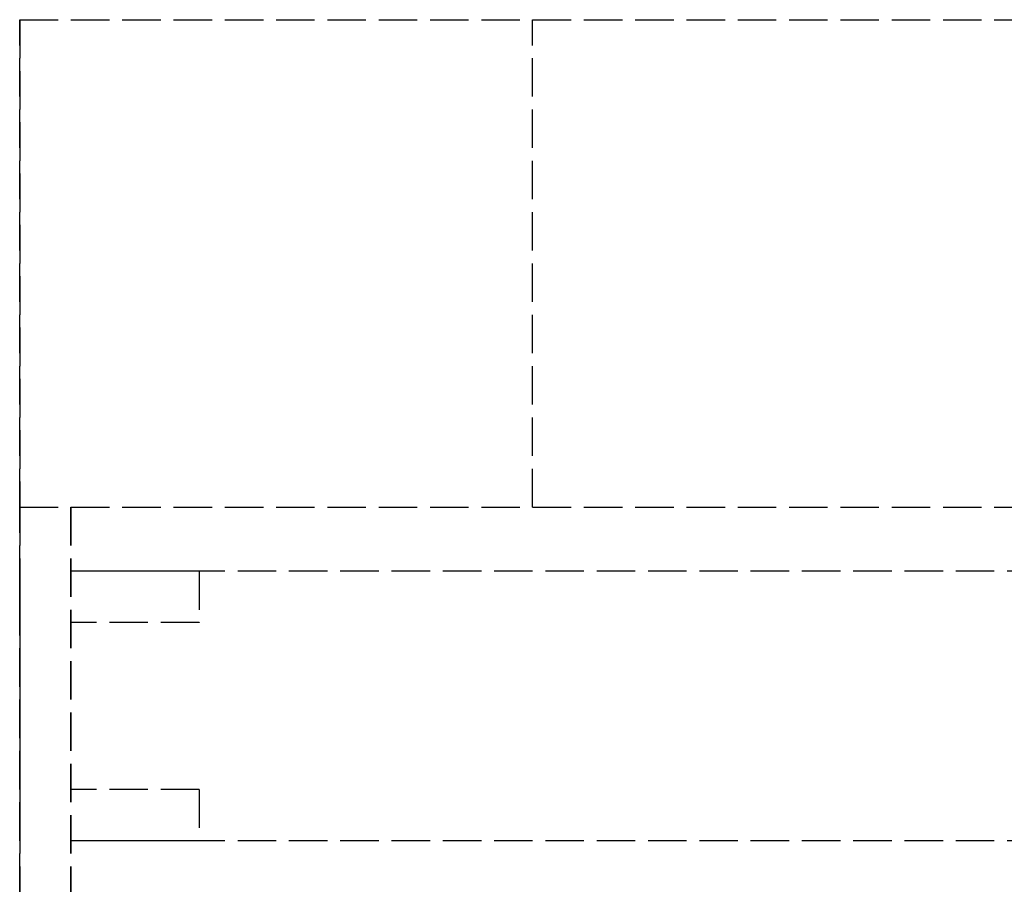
# Model space of a CAD drawing. Header units: millimetres. Extents: x 0 to 2050, y -31 to 49.
# Tile 4 of 9: x 0 to 38, y 15 to 49. Entities that reach past the tile are written whole.
import ezdxf

# ---------------------------------------------------------------- set-up
doc = ezdxf.new("R2010")
doc.units = ezdxf.units.MM
doc.header["$LTSCALE"] = 10
doc.linetypes.add('ALLCAD_Strich', pattern=[0.2, 0.15, -0.05])
doc.layers.add('BESCH_KONT_sich_schn_grun_2d', color=10, linetype='Continuous')
doc.layers.add('BESCH_KONT_sich_schn_seit_2d', color=160, linetype='Continuous')

msp = doc.modelspace()

# ---------------------------------------------------------------- linework, layer by layer
at = {"layer": 'BESCH_KONT_sich_schn_grun_2d', "linetype": 'ALLCAD_Strich'}
for p, q in [((0, 30), (0, 49)), ((0, 49), (2050, 49)), ((20, 30), (20, 49)), ((0, -31), (0, 30)), ((0, 30), (2050, 30)), ((2, 30), (2, -31)), ((2, -15.5), (2, 30)), ((7, 27.5), (2, 27.5)), ((2.003, 27.5), (2, 27.5)), ((2.003, 27.495), (2, 27.495)), ((2.002, 27.5), (2.002, 27.495)), ((2.017, 27.5), (2.003, 27.5)), ((2.003, 27.5), (2.003, 27.495)), ((2.003, 27.5), (2.003, 27.495)), ((2.003, 27.5), (2.003, 27.495)), ((2.003, 27.495), (2.003, 27.5)), ((2.003, 27.495), (2.006, 27.495)), ((2.003, 27.495), (2.003, 27.495)), ((2.004, 27.5), (2.004, 27.495)), ((2.006, 27.5), (2.006, 27.495)), ((2.007, 27.5), (2.007, 27.495)), ((2.011, 27.495), (2.007, 27.495)), ((2.009, 27.495), (2.009, 27.5)), ((2.009, 27.5), (2.009, 27.495)), ((2.01, 27.5), (2.01, 27.495)), ((2.011, 27.5), (2.011, 27.495)), ((2.011, 27.5), (2.011, 27.495)), ((2.011, 27.495), (2.013, 27.495)), ((2.013, 27.5), (2.013, 27.495)), ((2.014, 27.5), (2.014, 27.495)), ((2.017, 27.495), (2.014, 27.495)), ((2.016, 27.5), (2.016, 27.495)), ((2048, 27.5), (2.017, 27.5)), ((2.017, 27.495), (2.017, 27.5)), ((2.017, 27.5), (2.017, 27.495)), ((2.017, 27.5), (2.017, 27.495)), ((2.017, 27.5), (2.017, 27.495)), ((2.017, 27.495), (2.017, 27.495)), ((2.017, 27.495), (2.02, 27.495)), ((2.018, 27.5), (2.018, 27.495)), ((2.02, 27.5), (2.02, 27.495)), ((7, 27.5), (7, 25.5)), ((7, 25.5), (2, 25.5)), ((6.992, 25.517), (6.992, 25.517)), ((6.995, 25.509), (6.992, 25.509)), ((6.992, 25.509), (6.992, 25.507)), ((6.992, 25.507), (7, 25.507)), ((6.992, 25.503), (6.992, 25.503)), ((6.993, 25.517), (6.993, 25.517)), ((6.993, 25.503), (6.993, 25.503)), ((6.997, 25.52), (6.995, 25.52)), ((6.995, 25.518), (6.997, 25.518)), ((6.997, 25.516), (6.995, 25.516)), ((6.995, 25.514), (6.997, 25.514)), ((6.995, 25.511), (6.995, 25.509)), ((6.997, 25.506), (6.995, 25.506)), ((6.995, 25.504), (6.997, 25.504)), ((6.997, 25.502), (6.995, 25.502)), ((6.996, 25.509), (6.996, 25.51)), ((6.998, 25.509), (6.996, 25.509)), ((6.998, 25.513), (6.997, 25.513)), ((6.997, 25.511), (6.997, 25.511)), ((6.998, 25.517), (6.998, 25.517)), ((6.998, 25.51), (6.998, 25.509)), ((6.998, 25.503), (6.998, 25.503)), ((7, 25.507), (7, 25.511)), ((7, 19), (2, 19)), ((7, 19), (7, 17)), ((7, 17), (2, 17)), ((2048, 17), (2, 17))]:
    msp.add_line(p, q, dxfattribs=at)
for centre, radius, start, end in [((6.995, 25.517), 0.00271, 90, 180), ((6.995, 25.517), 0.00271, 180, 270), ((6.995, 25.503), 0.00271, 90, 180), ((6.995, 25.503), 0.00271, 180, 270), ((6.995, 25.517), 0.00116, 90, 180), ((6.995, 25.517), 0.00116, 180, 270), ((6.995, 25.503), 0.00116, 90, 180), ((6.995, 25.503), 0.00116, 180, 270), ((6.997, 25.511), 0.00217, 90, 180), ((6.997, 25.51), 0.00093, 90, 180), ((6.997, 25.517), 0.00271, 0, 90), ((6.997, 25.517), 0.00116, 360, 90), ((6.997, 25.517), 0.00271, 270, 0), ((6.997, 25.517), 0.00116, 270, 0), ((6.997, 25.51), 0.00093, 360, 90), ((6.997, 25.503), 0.00271, 0, 90), ((6.997, 25.503), 0.00116, 360, 90), ((6.997, 25.503), 0.00116, 270, 0), ((6.997, 25.503), 0.00271, 270, 0), ((6.998, 25.511), 0.00217, 360, 90)]:
    msp.add_arc(centre, radius, start, end, dxfattribs=at)
at = {"layer": 'BESCH_KONT_sich_schn_seit_2d', "linetype": 'ALLCAD_Strich'}
for p, q in [((0, 30, 2448), (0, 49, 2448)), ((0, 49, 2448), (0, 49)), ((0, 49), (0, 30)), ((0, 30, 2288), (0, 49, 2288)), ((0, 30, 2289), (0, -31, 2289)), ((0, 30, 2368), (0, 30, 2289)), ((0, -31, 2368), (0, 30, 2368)), ((0, 30), (0, 30, 2448)), ((0, 30, 2335), (0, 7.5, 2335)), ((0, 27.5, 2363.5), (0, 25.5, 2363.5)), ((0, 25.5, 2365.5), (0, 27.5, 2365.5)), ((0, 27.5, 2365.5), (0, 27.5, 2363.5)), ((0, 27.5, 2339.5), (0, 27.5, 2337.5)), ((0, 27.5, 2337.5), (0, 25.5, 2337.5)), ((0, 25.5, 2339.5), (0, 27.5, 2339.5)), ((0, 27.495, 2365.498), (0, 27.5, 2365.498)), ((0, 27.5, 2365.5), (0, 27.495, 2365.5)), ((0, 27.5, 2365.492), (0, 27.495, 2365.492)), ((0, 27.5, 2365.498), (0, 27.495, 2365.498)), ((0, 27.5, 2365.497), (0, 27.495, 2365.497)), ((0, 27.5, 2365.495), (0, 27.495, 2365.495)), ((0, 27.5, 2365.496), (0, 27.495, 2365.496)), ((0, 27.5, 2365.497), (0, 27.495, 2365.497)), ((0, 27.5, 2365.497), (0, 27.495, 2365.497)), ((0, 27.5, 2337.5), (0, 27.5, 2365.495)), ((0, 27.5, 2365.498), (0, 27.495, 2365.498)), ((0, 27.5, 2365.493), (0, 27.495, 2365.493)), ((0, 27.5, 2365.492), (0, 27.495, 2365.492)), ((0, 27.5, 2365.495), (0, 27.495, 2365.495)), ((0, 27.5, 2365.497), (0, 27.495, 2365.497)), ((0, 27.5, 2365.5), (0, 17, 2365.5)), ((0, 27.5, 2365.497), (0, 27.5, 2365.5)), ((0, 17, 2337.5), (0, 27.5, 2337.5)), ((0, 27.495, 2365.5), (0, 27.495, 2365.497)), ((0, 27.495, 2365.495), (0, 27.495, 2365.497)), ((0, 27.495, 2365.495), (0, 27.495, 2365.492)), ((0, 25.52, 2363.5), (0, 25.52, 2363.495)), ((0, 25.52, 2363.495), (0, 25.517, 2363.495)), ((0, 25.518, 2363.5), (0, 25.518, 2363.495)), ((0, 25.517, 2363.5), (0, 25.517, 2363.495)), ((0, 25.517, 2363.5), (0, 25.517, 2363.495)), ((0, 25.517, 2363.495), (0, 25.517, 2363.495)), ((0, 25.514, 2363.495), (0, 25.517, 2363.495)), ((0, 25.517, 2363.5), (0, 25.517, 2363.495)), ((0, 25.517, 2363.5), (0, 25.517, 2363.495)), ((0, 25.516, 2363.5), (0, 25.516, 2363.495)), ((0, 25.514, 2363.5), (0, 25.514, 2363.495)), ((0, 25.513, 2363.495), (0, 25.511, 2363.495)), ((0, 25.513, 2363.5), (0, 25.513, 2363.495)), ((0, 25.509, 2363.495), (0, 25.511, 2363.495)), ((0, 25.511, 2363.5), (0, 25.511, 2363.495)), ((0, 25.511, 2363.5), (0, 25.511, 2363.495)), ((0, 25.51, 2363.5), (0, 25.51, 2363.495)), ((0, 25.507, 2363.495), (0, 25.509, 2363.495)), ((0, 25.509, 2363.5), (0, 25.509, 2363.495)), ((0, 25.509, 2363.5), (0, 25.509, 2363.495)), ((0, 25.507, 2363.5), (0, 25.507, 2363.495)), ((0, 25.506, 2363.5), (0, 25.506, 2363.495)), ((0, 25.506, 2363.495), (0, 25.503, 2363.495)), ((0, 25.504, 2363.5), (0, 25.504, 2363.495)), ((0, 25.503, 2363.5), (0, 25.503, 2363.495)), ((0, 25.503, 2363.5), (0, 25.503, 2363.495)), ((0, 25.503, 2363.495), (0, 25.503, 2363.495)), ((0, 25.5, 2363.495), (0, 25.503, 2363.495)), ((0, 25.503, 2363.5), (0, 25.503, 2363.495)), ((0, 25.503, 2363.5), (0, 25.503, 2363.495)), ((0, 25.502, 2363.5), (0, 25.502, 2363.495)), ((0, 25.5, 2363.5), (0, 25.5, 2363.495)), ((0, 25.5, 2363.5), (0, 25.5, 2365.5)), ((0, 25.5, 2337.5), (0, 25.5, 2339.5)), ((0, 19, 2339.5), (0, 19, 2337.5)), ((0, 19, 2337.5), (0, 17, 2337.5)), ((0, 17, 2339.5), (0, 19, 2339.5)), ((0, 17, 2365.5), (0, 19, 2365.5)), ((0, 19, 2365.5), (0, 19, 2363.5)), ((0, 19, 2363.5), (0, 17, 2363.5)), ((0, 17, 2337.5), (0, 17, 2339.5)), ((0, 17, 2363.5), (0, 17, 2365.5)), ((0, 17, 2365.5), (0, 17, 2337.5))]:
    msp.add_line(p, q, dxfattribs=at)

doc.saveas('drawing.dxf')
